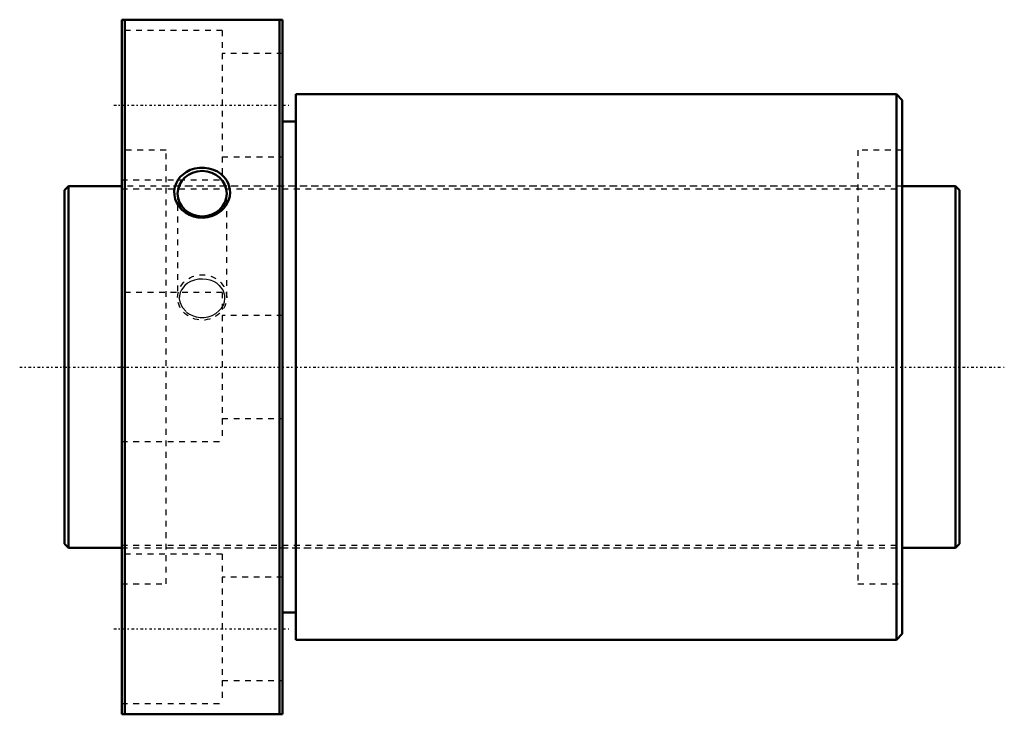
# Model space of a CAD drawing. Header units: millimetres. Extents: x -8 to 164, y -60 to 60.
import ezdxf

# ---------------------------------------------------------------- set-up
doc = ezdxf.new("R2010")
doc.units = ezdxf.units.MM
doc.linetypes.add('Center', pattern=[1.5, 0.45, -0.5, 0.05, -0.5])
doc.linetypes.add('Dashed', pattern=[2, 1, -1])
for name, color, linetype, lineweight in [('2d ConnectionPoints', 7, 'Continuous', 50), ('AM_0', 7, 'Continuous', 50), ('AM_5', 3, 'Continuous', 25), ('AM_7', 7, 'Center', 25), ('AM_9', 6, 'Dashed', 25)]:
    doc.layers.add(name, color=color, linetype=linetype, lineweight=lineweight)

# ---------------------------------------------------------------- blocks, each defined once
blk = doc.blocks.new('1_DK_6320_3RR0Nut_0_in_DK6320_3RRG1_156LC0_000_4')
at = {"layer": 'AM_0'}
for p, q in [((10, 60.5), (38, 60.5)), ((10, -60.5), (10, 60.5)), ((10.5, 60.5), (10.5, -60.5)), ((37.5, -60.5), (37.5, 60.5)), ((38, -60.5), (38, 60.5)), ((40.3, 47.5), (40.3, -47.5)), ((145, 47.5), (40.3, 47.5)), ((146, 46.5), (145, 47.5)), ((145, 47.5), (145, -47.5)), ((146, 46.5), (146, -46.5)), ((40.3, 42.75), (38, 42.75)), ((38, -42.75), (40.3, -42.75)), ((40.3, -47.5), (145, -47.5)), ((145, -47.5), (146, -46.5)), ((38, -60.5), (10, -60.5))]:
    blk.add_line(p, q, dxfattribs=at)
blk.add_lwpolyline([(20.25, 33.18), (19.83, 32.66), (19.5, 32.08), (19.26, 31.39), (19.14, 30.67), (19.17, 29.95), (19.32, 29.24), (19.59, 28.57), (19.98, 27.95), (20.48, 27.38), (21.08, 26.9), (21.77, 26.51), (22.51, 26.22), (23.32, 26.05), (24.15, 26.01), (24.98, 26.1), (25.79, 26.32), (26.54, 26.67), (27.23, 27.13), (27.8, 27.68), (28.27, 28.32), (28.6, 29), (28.8, 29.72), (28.86, 30.44), (28.79, 31.16), (28.6, 31.84), (28.28, 32.49), (27.84, 33.08), (27.31, 33.59), (26.67, 34.03), (25.97, 34.37), (25.19, 34.6), (24.38, 34.72), (23.54, 34.71), (22.72, 34.58), (21.92, 34.33), (21.19, 33.95), (20.25, 33.18)], dxfattribs=at)
blk.add_ellipse((24, 30.2), major_axis=(-4.28, 0), ratio=0.92388, dxfattribs=at)
at = {"layer": 'AM_7'}
for p, q in [((8.6, 45.61), (39.4, 45.61)), ((8.6, -45.61), (39.4, -45.61))]:
    blk.add_line(p, q, dxfattribs=at)
at = {"layer": 'AM_9'}
for p, q in [((27.5, 58.61), (10, 58.61)), ((27.5, 58.61), (27.5, 32.61)), ((38, 54.61), (27.5, 54.61)), ((17.7, 37.8), (10, 37.8)), ((17.7, -37.8), (17.7, 37.8)), ((138.3, 37.8), (138.3, -37.8)), ((146, 37.8), (138.3, 37.8)), ((27.5, 36.61), (38, 36.61)), ((10, 32.61), (27.5, 32.61)), ((138.3, 31.5), (17.7, 31.5)), ((19.72, 30.2), (19.72, 12.12)), ((28.28, 12.12), (28.28, 30.2)), ((27.5, 13), (10, 13)), ((27.5, 13), (27.5, -13)), ((38, 9), (27.5, 9)), ((27.5, -9), (38, -9)), ((10, -13), (27.5, -13)), ((17.7, -31.5), (138.3, -31.5)), ((27.5, -32.61), (10, -32.61)), ((27.5, -32.61), (27.5, -58.61)), ((38, -36.61), (27.5, -36.61)), ((10, -37.8), (17.7, -37.8)), ((138.3, -37.8), (146, -37.8)), ((27.5, -54.61), (38, -54.61)), ((10, -58.61), (27.5, -58.61))]:
    blk.add_line(p, q, dxfattribs=at)
blk.add_lwpolyline([(21, 14.22), (20.4, 13.46), (20.16, 12.95), (20.04, 12.4), (20.02, 11.87), (20.1, 11.35), (20.53, 10.4), (21.27, 9.58), (21.78, 9.23), (22.33, 8.95), (22.98, 8.75), (23.65, 8.64), (24.37, 8.64), (25.07, 8.76), (25.76, 8.99), (26.39, 9.33), (26.93, 9.76), (27.38, 10.27), (27.7, 10.8), (27.9, 11.37), (27.98, 11.91), (27.96, 12.44), (27.64, 13.4), (26.99, 14.22), (26.54, 14.58), (26.03, 14.87), (25.42, 15.11), (24.78, 15.26), (24.07, 15.32), (23.36, 15.28), (22.66, 15.13), (21.99, 14.88), (21.47, 14.58), (21, 14.22)], dxfattribs=at)
blk.add_ellipse((24, 12.12), major_axis=(-4.28, 0), ratio=0.92388, dxfattribs=at)
blk = doc.blocks.new('2_DK_6320_3RR015600_Shaft_0_in_DK6320_3RRG1_156LC0_000_4')
at = {"layer": 'AM_0'}
for p, q in [((0.7, 31.5), (0, 30.8)), ((0.7, 31.5), (0.7, -31.5)), ((10, 31.5), (0.7, 31.5)), ((155.3, 31.5), (146, 31.5)), ((155.3, 31.5), (155.3, -31.5)), ((156, 30.8), (155.3, 31.5)), ((0, 30.8), (0, -30.8)), ((156, 30.8), (156, -30.8)), ((0, -30.8), (0.7, -31.5)), ((155.3, -31.5), (156, -30.8)), ((0.7, -31.5), (10, -31.5)), ((146, -31.5), (155.3, -31.5))]:
    blk.add_line(p, q, dxfattribs=at)
at = {"layer": 'AM_5', "linetype": 'Dashed'}
for p, q in [((10, 31.04), (146, 31.04)), ((10, -31.04), (146, -31.04))]:
    blk.add_line(p, q, dxfattribs=at)
at = {"layer": 'AM_7'}
blk.add_line((-7.8, 0), (163.8, 0), dxfattribs=at)
at = {"layer": 'AM_9'}
for p, q in [((146, 31.5), (10, 31.5)), ((10, -31.5), (146, -31.5))]:
    blk.add_line(p, q, dxfattribs=at)

msp = doc.modelspace()

# ---------------------------------------------------------------- linework, layer by layer
at = {"layer": '2d ConnectionPoints'}
for p in [(0, 0), (10, 0)]:
    msp.add_point(p, dxfattribs=at)

# ---------------------------------------------------------------- block references
for name in ['1_DK_6320_3RR0Nut_0_in_DK6320_3RRG1_156LC0_000_4', '2_DK_6320_3RR015600_Shaft_0_in_DK6320_3RRG1_156LC0_000_4']:
    msp.add_blockref(name, (0, 0))

doc.saveas('drawing.dxf')
